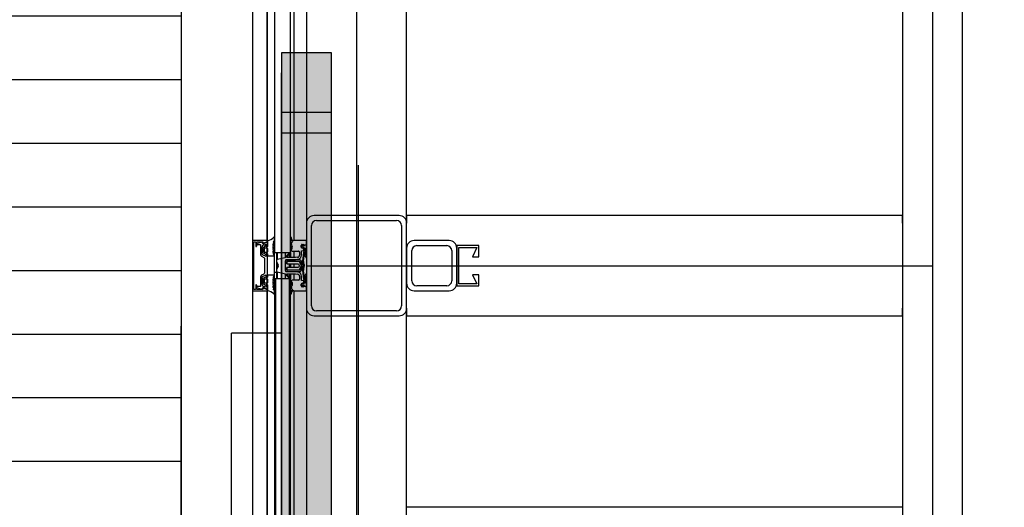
# Model space of a CAD drawing. Extents: x -805 to 3526, y -961 to 1039.
# Tile 215 of 256: x 983.338 to 984.321, y 38.059 to 38.545. Entities that reach past the tile are written whole.
import ezdxf
from ezdxf import colors
from ezdxf.entities.mleader import LeaderData, LeaderLine
from ezdxf.math import Vec2, Vec3

# ---------------------------------------------------------------- set-up
doc = ezdxf.new("R2010")
doc.units = 0
doc.linetypes.add('AUSGEZOGEN', pattern=[2, 1, 1])
doc.linetypes.add('STRICHPUNKT', pattern=[1, 0.5, -0.25, 0, -0.25])
doc.layers.get('0').update_dxf_attribs({"color": 251})
for name, color, linetype, lineweight in [('EB-2273S-Q-ACHSE', 7, 'STRICHPUNKT', 25), ('TTK-P-Aufzug vorne', 251, 'Continuous', 25), ('TTK-P-Treppe unten', 12, 'Continuous', 25)]:
    doc.layers.add(name, color=color, linetype=linetype, lineweight=lineweight)
for name, color, linetype in [('Lichtraumprofil', 9, 'Continuous'), ('TTK-P-Bahnsteig', 12, 'Continuous'), ('TTK-P-Geländer', 162, 'Continuous'), ('TTK-P-QP Block', 162, 'Continuous'), ('TTK-P-TEXT', 12, 'AUSGEZOGEN'), ('TTK-P-Verm', 251, 'Continuous')]:
    doc.layers.add(name, color=color, linetype=linetype)
doc.styles.add('AKG DIN 6776', font='AKG_DIN67.TTF')
doc.dimstyles.new('TTK', dxfattribs={"dimtxt": 2.5, "dimasz": 2.5, "dimexe": 3.5, "dimexo": 0.1, "dimgap": 1, "dimtad": 1, "dimzin": 0, "dimtxsty": 'AKG DIN 6776', "dimblk": 'OBLIQUE', "dimcen": -0.09, "dimdle": 3, "dimclrd": 256, "dimclre": 256, "dimclrt": 256, "dimadec": 3, "dimazin": 0, "dimtfac": 1, "dimtofl": 0, "dimtmove": 0, "dimatfit": 3, "dimldrblk": 'OBLIQUE', "dimfxl": 7, "dimfxlon": 1, "dimtolj": 1, "dimtzin": 0, "dimlwd": -1, "dimlwe": -1, "dimarcsym": 0})

# ---------------------------------------------------------------- blocks, each defined once
blk = doc.blocks.new('_None')
blk = doc.blocks.new('_OBLIQUE')
at = {"color": 0, "linetype": 'ByBlock'}
blk.add_line((-0.5, -0.5), (0.5, 0.5), dxfattribs=at)
blk = doc.blocks.new('*D663')
at = {"layer": 'DEFPOINTS', "color": 0}
for p in [(980.9992, 37.88949), (983.4992, 37.12535), (980.9992, 36.97427)]:
    blk.add_point(p, dxfattribs=at)
at = {"layer": 'TTK-P-Verm'}
for p, q in [((980.9992, 37.18949), (980.9992, 38.23949)), ((983.4992, 37.18949), (983.4992, 38.23949)), ((983.7992, 37.88949), (980.6992, 37.88949))]:
    blk.add_line(p, q, dxfattribs=at)
at = {"layer": 'TTK-P-Verm', "xscale": 0.25, "yscale": 0.25, "zscale": 0.25, "rotation": 180}
blk.add_blockref('_OBLIQUE', (980.9992, 37.88949), dxfattribs=at)
at = {"layer": 'TTK-P-Verm', "xscale": 0.25, "yscale": 0.25, "zscale": 0.25}
blk.add_blockref('_OBLIQUE', (983.4992, 37.88949), dxfattribs=at)
at = {"layer": 'TTK-P-Verm', "insert": (982.2492, 38.13337), "char_height": 0.25, "attachment_point": 5, "style": 'AKG DIN 6776'}
blk.add_mtext('\\A1;{\\fArial|b0|i0|c0|p34;≥}2,50', dxfattribs=at)
blk = doc.blocks.new('2481114')
at = {"layer": 'EB-2273S-Q-ACHSE'}
blk.add_line((2.6768, -8.4329), (2.6768, 5.45803), dxfattribs=at)

msp = doc.modelspace()

# ---------------------------------------------------------------- leaders
at = {"layer": 'TTK-P-TEXT', "color": 251}
ml = msp.add_multileader_mtext('Standard', dxfattribs=at)
ml.set_content('\\A1;Bodenaustausch\\PFSS-Material nach ZTV SoB-StB20\\Pder Körnung 0/32 bis 0/45', color=256, style='AKG DIN 6776')
ml.set_leader_properties(color=256)
ml.set_arrow_properties(name='NONE')
ml.build(insert=Vec2(0, 0))
ml.multileader.update_dxf_attribs({"dogleg_length": 3, "arrow_head_size": 0.3, "scale": 0.1})
ctx = ml.context
ctx.base_point, ctx.scale, ctx.char_height, ctx.arrow_head_size, ctx.landing_gap_size, ctx.plane_origin = Vec3(979.75174, 38.16443), 0.1, 0.25, 0.3, 0.1, Vec3(978.45739, 37.60341)
notes = []
notes.append((ctx, [(0, (1, 1, 0), (979.45174, 38.20006), (1, 0), 0.3, [(0, [(978.45739, 37.60341)], 0, [])])]))
ctx.mtext.insert, ctx.mtext.flow_direction = Vec3(979.85174, 38.32506), 5
ctx.mtext.has_bg_fill, ctx.mtext.bg_color, ctx.mtext.bg_scale_factor, ctx.mtext.bg_transparency, ctx.mtext.use_window_bg_color = 1, -1027028792, 1.5, 0, 1
for ctx, leaders in notes:
    for number, flags, end, landing, length, lines in leaders:
        leader = LeaderData()
        leader.index, (leader.has_last_leader_line, leader.has_dogleg_vector, leader.attachment_direction) = number, flags
        leader.last_leader_point, leader.dogleg_vector, leader.dogleg_length = Vec3(end), Vec3(landing), length
        for number, points, colour, breaks in lines:
            line = LeaderLine()
            line.index, line.vertices, line.color, line.breaks = number, Vec3.list(points), colors.encode_raw_color(colour), breaks
            leader.lines.append(line)
        ctx.leaders.append(leader)

# ---------------------------------------------------------------- next in the draw order: hatches: boundary and pattern name
at = {"layer": 'Lichtraumprofil', "transparency": 33554559}
h = msp.add_hatch(dxfattribs=at)
h.set_pattern_fill('ANSI31', color=251, scale=0.02, angle=315)
h.set_pattern_definition([(0, (838.94873, 123.38515), (1e-17, 0.0635), [])])
h.paths.add_polyline_path([(983.19924, 40.51008), (983.49924, 39.64289), (983.49924, 36.97289), (983.19924, 36.97289)])
at = {"layer": 'TTK-P-Aufzug vorne', "ltscale": 20}
h = msp.add_hatch(dxfattribs=at)
h.set_pattern_fill('FP_23', color=251, scale=0.001, style=0, pattern_type=2)
h.set_pattern_definition([(0, (984.29421, 37.1433), (0, 0.05), []), (90, (984.29421, 37.1433), (-0.05, 3e-18), [])])
h.paths.add_polyline_path([(983.59219, 37.76677), (983.59411, 37.76677), (983.59411, 37.79283), (983.59219, 37.79283), (983.59219, 37.76855)])
h.paths.add_polyline_path([(983.59219, 38.28683), (983.59411, 38.28683), (983.59411, 38.31283), (983.59219, 38.31283), (983.59219, 38.292)])
h.paths.add_polyline_path([(983.59411, 39.78683), (983.59411, 39.81283), (983.59219, 39.81283), (983.59219, 39.78683)])
h.paths.add_polyline_path([(983.59411, 40.55683), (983.59411, 40.58283), (983.59219, 40.58283), (983.59219, 40.55683), (983.59318, 40.55683)])
h.paths.add_polyline_path([(983.59219, 41.05683), (983.59411, 41.05683), (983.59411, 41.09483), (983.59219, 41.09475), (983.59219, 41.0619)])
at = {"layer": 'TTK-P-Geländer', "transparency": 33554687}
h = msp.add_hatch(color=251, dxfattribs=at)
h.dxf.hatch_style = 1
h.paths.add_polyline_path([(983.6492, 38.51212), (983.5992, 38.51212), (983.5992, 37.5717), (983.6492, 37.5717)])

# ---------------------------------------------------------------- next in the draw order: linework, layer by layer
at = {"layer": 'Lichtraumprofil', "color": 251, "flags": 128}
msp.add_lwpolyline([(983.19924, 40.51008), (983.19924, 36.97289), (983.49924, 36.97289), (983.49924, 39.64289), (983.19924, 40.51008)], dxfattribs=at)
at = {"layer": 'TTK-P-Aufzug vorne', "color": 251, "ltscale": 20}
for p, q in [((983.6742, 41.11983), (983.6742, 37.54983)), ((984.2492, 39.84983), (984.2492, 37.25983)), ((983.59218, 39.78683), (983.59218, 38.31283)), ((983.60818, 38.31283), (983.60818, 39.78683)), ((983.57016, 39.77549), (983.57016, 38.32433)), ((983.58459, 39.77484), (983.58459, 38.32476)), ((983.58515, 38.32494), (983.58515, 39.77487)), ((983.58516, 38.32494), (983.58516, 39.77487)), ((983.61142, 39.77483), (983.61142, 38.32477)), ((983.6242, 39.75733), (983.6242, 38.34233)), ((983.7242, 38.34233), (983.7242, 39.75733)), ((984.2792, 37.25983), (984.2792, 39.41983)), ((984.2192, 39.24983), (984.2192, 37.25983)), ((983.7167, 38.34983), (983.6317, 38.34983)), ((984.2192, 38.34983), (983.7242, 38.34983)), ((983.7242, 38.34983), (983.7242, 38.34233)), ((984.2192, 38.34233), (984.2192, 38.34983)), ((983.6242, 38.34233), (983.6242, 38.25733)), ((983.6292, 38.25983), (983.6292, 38.33983)), ((983.6342, 38.34483), (983.7142, 38.34483)), ((983.7192, 38.33983), (983.7192, 38.25983)), ((983.7242, 38.25733), (983.7242, 38.34233)), ((984.2192, 38.34233), (984.2192, 38.25733)), ((983.57018, 38.32433), (983.57018, 38.27549)), ((983.58467, 38.32483), (983.57075, 38.32483)), ((983.57146, 38.27663), (983.57146, 38.32303)), ((983.57197, 38.32353), (983.57297, 38.32353)), ((983.57347, 38.32303), (983.57347, 38.31956)), ((983.57447, 38.32353), (983.58035, 38.32383)), ((983.57447, 38.31953), (983.57447, 38.32353)), ((983.57986, 38.32333), (983.57499, 38.32203)), ((983.57506, 38.32093), (983.57836, 38.32093)), ((983.57836, 38.32093), (983.57836, 38.31108)), ((983.58035, 38.32383), (983.58056, 38.32299)), ((983.58317, 38.31925), (983.58115, 38.31804)), ((983.58182, 38.32257), (983.58487, 38.32387)), ((983.58516, 38.32333), (983.58196, 38.32195)), ((983.58247, 38.32076), (983.58396, 38.3214)), ((983.58465, 38.31852), (983.58317, 38.31925)), ((983.58396, 38.3214), (983.58396, 38.31856)), ((983.58396, 38.31856), (983.58516, 38.31908)), ((983.58459, 38.32375), (983.58459, 38.32308)), ((983.58516, 38.32494), (983.58516, 38.31902)), ((983.58516, 38.31908), (983.58516, 38.32333)), ((983.59074, 38.3182), (983.59211, 38.32123)), ((983.59083, 38.32156), (983.59205, 38.32279)), ((983.59083, 38.32006), (983.59083, 38.32156)), ((983.59158, 38.32151), (983.59083, 38.32006)), ((983.5912, 38.32395), (983.59218, 38.32481)), ((983.59205, 38.32279), (983.59132, 38.32312)), ((983.59218, 38.32481), (983.59218, 38.32802)), ((983.60818, 38.32836), (983.60836, 38.32586)), ((983.6083, 38.3202), (983.60819, 38.31626)), ((983.60836, 38.32586), (983.61021, 38.32314)), ((983.61021, 38.32314), (983.60849, 38.32268)), ((983.60849, 38.32191), (983.60928, 38.3217)), ((983.60934, 38.32648), (983.60913, 38.32771)), ((983.60919, 38.31677), (983.60944, 38.31962)), ((983.6242, 38.32483), (983.61131, 38.32483)), ((983.61898, 38.31865), (983.61898, 38.32009)), ((983.61935, 38.31995), (983.61929, 38.3186)), ((983.6203, 38.32047), (983.61935, 38.31995)), ((983.61998, 38.32112), (983.62094, 38.32097)), ((983.6203, 38.31938), (983.6203, 38.32047)), ((983.62156, 38.31945), (983.6203, 38.31938)), ((983.62248, 38.32029), (983.62156, 38.31945)), ((983.6242, 38.32029), (983.62248, 38.32029)), ((983.6242, 38.3206), (983.6242, 38.32483)), ((983.6242, 38.31729), (983.6242, 38.32029)), ((983.7667, 38.32483), (983.7317, 38.32483)), ((983.7342, 38.31983), (983.7642, 38.31983)), ((983.7962, 38.31983), (983.7742, 38.31983)), ((983.7742, 38.31983), (983.7742, 38.27983)), ((983.7962, 38.30883), (983.7962, 38.31983)), ((983.57921, 38.30944), (983.58163, 38.30815)), ((983.57986, 38.31145), (983.57986, 38.31856)), ((983.58396, 38.30895), (983.58039, 38.3105)), ((983.58066, 38.31718), (983.58066, 38.31335)), ((983.58115, 38.3125), (983.58316, 38.31129)), ((983.58216, 38.31355), (983.58216, 38.31702)), ((983.58464, 38.31302), (983.58266, 38.31302)), ((983.58269, 38.31752), (983.58466, 38.31752)), ((983.58316, 38.31129), (983.58466, 38.31202)), ((983.58516, 38.31109), (983.58396, 38.31179)), ((983.58396, 38.31179), (983.58396, 38.30895)), ((983.58459, 38.31752), (983.58459, 38.31302)), ((983.58459, 38.31198), (983.58459, 38.31142)), ((983.58516, 38.31699), (983.58516, 38.31352)), ((983.58516, 38.3115), (983.58516, 38.30954)), ((983.58516, 38.28857), (983.58516, 38.31109)), ((983.58516, 38.30954), (983.59099, 38.30954)), ((983.59198, 38.31736), (983.59074, 38.3182)), ((983.59074, 38.31656), (983.59198, 38.31736)), ((983.59211, 38.31353), (983.59074, 38.31656)), ((983.59083, 38.31302), (983.59083, 38.3147)), ((983.59083, 38.3147), (983.59158, 38.31324)), ((983.59198, 38.3125), (983.59083, 38.31302)), ((983.59083, 38.31124), (983.59198, 38.3125)), ((983.59192, 38.31025), (983.59083, 38.31124)), ((983.59099, 38.30954), (983.59192, 38.31025)), ((983.59218, 38.31283), (983.60818, 38.31283)), ((983.59219, 38.28683), (983.59219, 38.31283)), ((983.59411, 38.31283), (983.59411, 38.28683)), ((983.59485, 38.31283), (983.59485, 38.30589)), ((983.60301, 38.31283), (983.60301, 38.30823)), ((983.60642, 38.31206), (983.60318, 38.30858)), ((983.60413, 38.30784), (983.60701, 38.31151)), ((983.60711, 38.30784), (983.60711, 38.31283)), ((983.60817, 38.31283), (983.60817, 38.30784)), ((983.6097, 38.31786), (983.60969, 38.31652)), ((983.60996, 38.31433), (983.61274, 38.31433)), ((983.61142, 38.31433), (983.61142, 38.30784)), ((983.61274, 38.31433), (983.61378, 38.31433)), ((983.61378, 38.31433), (983.61619, 38.31433)), ((983.61719, 38.31329), (983.61719, 38.31037)), ((983.61982, 38.31748), (983.61898, 38.31865)), ((983.61919, 38.31456), (983.62164, 38.31483)), ((983.61919, 38.31037), (983.61919, 38.31456)), ((983.61929, 38.3186), (983.62028, 38.31739)), ((983.62135, 38.31748), (983.61982, 38.31748)), ((983.6212, 38.31309), (983.62007, 38.30424)), ((983.62028, 38.31739), (983.6217, 38.31826)), ((983.6217, 38.31491), (983.6209, 38.31389)), ((983.6209, 38.31389), (983.62176, 38.31359)), ((983.62106, 38.3041), (983.62196, 38.31115)), ((983.62164, 38.31483), (983.62135, 38.31748)), ((983.6217, 38.31826), (983.6217, 38.31491)), ((983.62176, 38.31359), (983.62297, 38.31149)), ((983.62302, 38.31098), (983.62187, 38.313)), ((983.62196, 38.31115), (983.62302, 38.31098)), ((983.623, 38.31038), (983.62212, 38.30968)), ((983.62297, 38.31149), (983.623, 38.31038)), ((983.62322, 38.3141), (983.6232, 38.31729)), ((983.6232, 38.31729), (983.6242, 38.31729)), ((983.6242, 38.31236), (983.62322, 38.3141)), ((983.6242, 38.30741), (983.6242, 38.31236)), ((983.7242, 38.31733), (983.7242, 38.28233)), ((983.7292, 38.28483), (983.7292, 38.31483)), ((983.7692, 38.31483), (983.7692, 38.28483)), ((983.7742, 38.28233), (983.7742, 38.31733)), ((983.7762, 38.28183), (983.7762, 38.31783)), ((983.7762, 38.31783), (983.7942, 38.31783)), ((983.7942, 38.31783), (983.79, 38.30883)), ((983.58216, 38.30736), (983.58216, 38.29239)), ((983.59427, 38.3041), (983.59577, 38.30031)), ((983.60289, 38.30782), (983.59485, 38.30589)), ((983.59485, 38.30263), (983.59485, 38.29705)), ((983.60319, 38.29491), (983.60319, 38.30484)), ((983.60319, 38.30371), (983.60319, 38.3024)), ((983.60319, 38.3024), (983.60469, 38.3024)), ((983.61309, 38.30784), (983.60413, 38.30784)), ((983.60419, 38.30584), (983.61334, 38.30584)), ((983.60469, 38.3024), (983.60469, 38.3037)), ((983.60469, 38.30324), (983.60469, 38.30164)), ((983.60469, 38.30164), (983.61608, 38.30164)), ((983.61722, 38.3057), (983.60519, 38.3057)), ((983.60525, 38.3042), (983.61752, 38.3042)), ((983.61655, 38.30404), (983.60549, 38.30404)), ((983.60711, 38.29794), (983.60711, 38.30164)), ((983.60817, 38.30164), (983.60817, 38.29794)), ((983.61142, 38.30164), (983.61142, 38.29794)), ((983.61535, 38.3082), (983.61309, 38.30784)), ((983.61334, 38.30584), (983.61568, 38.30623)), ((983.61608, 38.30164), (983.617, 38.30038)), ((983.61925, 38.29979), (983.61725, 38.30361)), ((983.61725, 38.29597), (983.61925, 38.29979)), ((983.61752, 38.3042), (983.61958, 38.30026)), ((983.62091, 38.30096), (983.61899, 38.30463)), ((983.62048, 38.30192), (983.62156, 38.2998)), ((983.62156, 38.2998), (983.62048, 38.29768)), ((983.62215, 38.3004), (983.62126, 38.30259)), ((983.6234, 38.30832), (983.6242, 38.30741)), ((983.6242, 38.29983), (984.2492, 38.29983)), ((983.79, 38.30883), (983.7962, 38.30883)), ((983.58163, 38.29151), (983.57921, 38.29022)), ((983.58034, 38.28914), (983.58396, 38.29071)), ((983.58396, 38.29071), (983.58396, 38.28787)), ((983.59099, 38.29026), (983.58516, 38.29026)), ((983.58516, 38.29026), (983.58516, 38.28831)), ((983.59192, 38.28956), (983.59099, 38.29026)), ((983.59577, 38.29936), (983.59426, 38.29557)), ((983.59485, 38.29378), (983.59485, 38.28683)), ((983.59485, 38.29378), (983.60311, 38.29184)), ((983.60301, 38.29186), (983.60301, 38.28683)), ((983.60318, 38.29109), (983.60642, 38.28761)), ((983.60469, 38.29721), (983.60319, 38.29721)), ((983.60319, 38.29721), (983.60319, 38.2959)), ((983.607, 38.28815), (983.60413, 38.29183)), ((983.60413, 38.29183), (983.61317, 38.29183)), ((983.61325, 38.29384), (983.60419, 38.29384)), ((983.61608, 38.29794), (983.60469, 38.29794)), ((983.60469, 38.29794), (983.60469, 38.29637)), ((983.60469, 38.29592), (983.60469, 38.29721)), ((983.61752, 38.2954), (983.60519, 38.2954)), ((983.60519, 38.2939), (983.61722, 38.2939)), ((983.60549, 38.29557), (983.61654, 38.29554)), ((983.60711, 38.28683), (983.60711, 38.29183)), ((983.60817, 38.29183), (983.60817, 38.28683)), ((983.61142, 38.29183), (983.61142, 38.28533)), ((983.61317, 38.29183), (983.61535, 38.29146)), ((983.61567, 38.29344), (983.61325, 38.29384)), ((983.617, 38.2992), (983.61608, 38.29794)), ((983.61958, 38.29934), (983.61752, 38.2954)), ((983.61899, 38.29497), (983.62091, 38.29864)), ((983.62007, 38.29536), (983.62119, 38.28651)), ((983.62195, 38.28846), (983.62106, 38.2955)), ((983.62126, 38.29701), (983.62215, 38.29919)), ((983.62212, 38.29002), (983.623, 38.28933)), ((983.6242, 38.29229), (983.6234, 38.29139)), ((983.6242, 38.28735), (983.6242, 38.29229)), ((983.7962, 38.29083), (983.79, 38.29083)), ((983.79, 38.29083), (983.7942, 38.28183)), ((983.7962, 38.27983), (983.7962, 38.29083)), ((983.57346, 38.28013), (983.57346, 38.27663)), ((983.57446, 38.27613), (983.57446, 38.2801)), ((983.57835, 38.28858), (983.57835, 38.27893)), ((983.57985, 38.2812), (983.57985, 38.28828)), ((983.58066, 38.28645), (983.58066, 38.28262)), ((983.58316, 38.28851), (983.58115, 38.28731)), ((983.58115, 38.28176), (983.58317, 38.28055)), ((983.58216, 38.28278), (983.58216, 38.28625)), ((983.58266, 38.28678), (983.58464, 38.28678)), ((983.58466, 38.28229), (983.58269, 38.28229)), ((983.58466, 38.28779), (983.58316, 38.28851)), ((983.58317, 38.28055), (983.58465, 38.28129)), ((983.58396, 38.28787), (983.58516, 38.28857)), ((983.58515, 38.28058), (983.58396, 38.2811)), ((983.58396, 38.2811), (983.58396, 38.27826)), ((983.58459, 38.28824), (983.58459, 38.28782)), ((983.58459, 38.28678), (983.58459, 38.28229)), ((983.58459, 38.28126), (983.58459, 38.28082)), ((983.58515, 38.27633), (983.58515, 38.28058)), ((983.58516, 38.28629), (983.58516, 38.28282)), ((983.58516, 38.28079), (983.58516, 38.27487)), ((983.59074, 38.28324), (983.59211, 38.28627)), ((983.59198, 38.28244), (983.59074, 38.28324)), ((983.59074, 38.28161), (983.59198, 38.28244)), ((983.59211, 38.27858), (983.59074, 38.28161)), ((983.59083, 38.28856), (983.59192, 38.28956)), ((983.59198, 38.2873), (983.59083, 38.28856)), ((983.59083, 38.28678), (983.59198, 38.2873)), ((983.59083, 38.2851), (983.59083, 38.28678)), ((983.59158, 38.28656), (983.59083, 38.2851)), ((983.59083, 38.27824), (983.59083, 38.27975)), ((983.59083, 38.27975), (983.59158, 38.27829)), ((983.59218, 38.28683), (983.59218, 37.79283)), ((983.59318, 38.28683), (983.59218, 38.28683)), ((983.59318, 38.28683), (983.59318, 37.79283)), ((983.60718, 38.28683), (983.59318, 38.28683)), ((983.59318, 37.79283), (983.59318, 38.28683)), ((983.60718, 37.79283), (983.60718, 38.28683)), ((983.60818, 38.28683), (983.60718, 38.28683)), ((983.60718, 38.28683), (983.60718, 37.79283)), ((983.60818, 37.79283), (983.60818, 38.28683)), ((983.60818, 38.28341), (983.60828, 38.27947)), ((983.60942, 38.28019), (983.60918, 38.28289)), ((983.60985, 38.28312), (983.60985, 38.28181)), ((983.61263, 38.28533), (983.60998, 38.28533)), ((983.61619, 38.28533), (983.61263, 38.28533)), ((983.61719, 38.28923), (983.61719, 38.28633)), ((983.61898, 38.2811), (983.61982, 38.28226)), ((983.61898, 38.27966), (983.61898, 38.2811)), ((983.61919, 38.2851), (983.61919, 38.28929)), ((983.62164, 38.28483), (983.61919, 38.2851)), ((983.62028, 38.28231), (983.61929, 38.28111)), ((983.61929, 38.28111), (983.61935, 38.27976)), ((983.61935, 38.27976), (983.6203, 38.27923)), ((983.61982, 38.28226), (983.62135, 38.28226)), ((983.6217, 38.28144), (983.62028, 38.28231)), ((983.6203, 38.27923), (983.6203, 38.28033)), ((983.6203, 38.28033), (983.62156, 38.28026)), ((983.62176, 38.28611), (983.6209, 38.28581)), ((983.6209, 38.28581), (983.6217, 38.2848)), ((983.62135, 38.28226), (983.62164, 38.28483)), ((983.62156, 38.28026), (983.62248, 38.27941)), ((983.6217, 38.2848), (983.6217, 38.28144)), ((983.62297, 38.28821), (983.62176, 38.28611)), ((983.62186, 38.2866), (983.623, 38.28859)), ((983.623, 38.28859), (983.62195, 38.28846)), ((983.623, 38.28933), (983.62297, 38.28821)), ((983.6232, 38.28241), (983.62322, 38.28561)), ((983.6242, 38.28241), (983.6232, 38.28241)), ((983.62322, 38.28561), (983.6242, 38.28735)), ((983.6242, 38.27941), (983.6242, 38.28241)), ((983.7642, 38.27983), (983.7342, 38.27983)), ((983.7742, 38.27983), (983.7962, 38.27983)), ((983.7942, 38.28183), (983.7762, 38.28183)), ((983.57016, 38.27549), (983.57016, 37.80433)), ((983.57066, 38.27484), (983.58459, 38.27484)), ((983.57296, 38.27613), (983.57196, 38.27613)), ((983.58034, 38.27583), (983.57446, 38.27613)), ((983.57835, 38.27893), (983.57502, 38.27893)), ((983.57502, 38.27763), (983.57985, 38.27633)), ((983.58062, 38.27677), (983.58034, 38.27583)), ((983.58485, 38.27579), (983.58181, 38.27709)), ((983.58194, 38.27771), (983.58515, 38.27633)), ((983.58396, 38.27826), (983.58246, 38.2789)), ((983.58459, 38.27657), (983.58459, 38.2759)), ((983.58459, 38.27484), (983.58459, 37.8049)), ((983.58515, 37.80494), (983.58515, 38.27487)), ((983.58516, 37.80494), (983.58516, 38.27487)), ((983.59205, 38.27701), (983.59083, 38.27824)), ((983.59218, 38.275), (983.5912, 38.27585)), ((983.59132, 38.27668), (983.59205, 38.27701)), ((983.59218, 38.27178), (983.59218, 38.275)), ((983.60835, 38.27381), (983.60817, 38.27131)), ((983.61019, 38.27653), (983.60835, 38.27381)), ((983.60925, 38.27796), (983.60846, 38.27775)), ((983.60848, 38.27698), (983.61019, 38.27653)), ((983.60911, 38.27196), (983.60933, 38.27318)), ((983.61142, 38.27483), (983.61142, 37.80477)), ((983.61142, 38.27483), (983.62418, 38.27483)), ((983.62094, 38.27878), (983.61998, 38.27863)), ((983.62248, 38.27941), (983.6242, 38.27941)), ((983.62418, 38.27483), (983.62418, 38.27906)), ((983.7317, 38.27483), (983.7667, 38.27483)), ((983.6242, 38.25733), (983.6242, 37.82233)), ((983.7142, 38.25483), (983.6342, 38.25483)), ((983.7242, 37.82233), (983.7242, 38.25733)), ((983.7242, 38.25733), (983.7242, 38.24983)), ((984.2192, 38.24983), (984.2192, 38.25733)), ((983.6317, 38.24983), (983.7167, 38.24983)), ((983.7242, 38.24983), (984.2192, 38.24983)), ((984.2192, 38.05883), (983.7242, 38.05883))]:
    msp.add_line(p, q, dxfattribs=at)
for centre, radius, start, end in [((983.6317, 38.34233), 0.0075, 90, 180), ((983.7167, 38.34233), 0.0075, 0, 90), ((983.6342, 38.33983), 0.005, 90, 180), ((983.7142, 38.33983), 0.005, 0, 90), ((983.57068, 38.32433), 0.0005, 82.56325, 180), ((983.57197, 38.32303), 0.0005, 90, 179.98326), ((983.57297, 38.32303), 0.0005, 0, 89.9828), ((983.57397, 38.31953), 0.0005, 176.28357, 269.98279), ((983.57397, 38.31953), 0.0005, 269.98279, 0), ((983.57506, 38.32148), 0.00055, 98.08512, 270), ((983.58136, 38.32333), 0.0015, 179.98278, 293.23234), ((983.58186, 38.31856), 0.002, 95.96194, 180), ((983.58143, 38.32349), 0.001, 209.93219, 293.10837), ((983.58136, 38.32333), 0.0028, 275.96194, 293.26677), ((983.58467, 38.32433), 0.0005, 293.10837, 90), ((983.58342, 38.33638), 0.01157, 278.65406, 314.87672), ((983.59153, 38.32357), 0.0005, 131.20653, 244.98279), ((983.59184, 38.32136), 0.0003, 333.97488, 148.97488), ((983.59189, 38.32811), 0.000307, 344.73618, 166.79576), ((983.60834, 38.32757), 0.0008, 10.04881, 101.15444), ((983.6086, 38.3223), 0.0004, 104.98279, 254.78544), ((983.6106, 38.31828), 0.003, 115.99316, 140.24279), ((983.60911, 38.32133), 0.0004, 295.99316, 64.82639), ((983.61131, 38.32683), 0.002, 190.04881, 270), ((983.6096, 38.31925), 0.0004, 335.73316, 112.3706), ((983.6127, 38.31786), 0.003, 155.73316, 179.98279), ((983.61998, 38.32012), 0.001, 90.01721, 181.69981), ((983.6206, 38.3188), 0.00219, 42.22058, 81.11657), ((983.62974, 38.2807), 0.04029, 97.90654, 100.75177), ((983.7317, 38.31733), 0.0075, 90, 180), ((983.7342, 38.31483), 0.005, 90, 180), ((983.7642, 38.31483), 0.005, 0, 90), ((983.7667, 38.31733), 0.0075, 0, 90), ((983.58036, 38.31108), 0.002, 180, 234.98279), ((983.58086, 38.31138), 0.001, 176.23684, 241.72141), ((983.58166, 38.31718), 0.001, 120.95094, 179.98279), ((983.58166, 38.31335), 0.001, 180, 239.01547), ((983.58266, 38.31702), 0.0005, 87.19086, 180), ((983.58266, 38.31352), 0.0005, 176.28357, 270), ((983.58466, 38.31352), 0.0005, 267.19086, 0), ((983.58466, 38.31902), 0.0005, 268.59535, 0), ((983.58466, 38.31702), 0.0005, 356.28357, 90), ((983.58466, 38.31152), 0.0005, 357.46136, 90), ((983.59184, 38.3134), 0.0003, 210.9907, 25.9907), ((983.60672, 38.31179), 0.0004, 317.03595, 137.03595), ((983.60843, 38.31702), 0.0008, 252.78437, 341.91769), ((983.60996, 38.31536), 0.00103, 169.19494, 270), ((983.60869, 38.31652), 0.001, 284.98279, 0), ((983.61499, 38.31037), 0.0022, 279.44283, 0), ((983.61499, 38.31037), 0.0042, 279.4428, 359.98279), ((983.61619, 38.31333), 0.001, 357.58352, 90), ((983.6215, 38.31279), 0.000423, 29.71616, 135.78007), ((983.61896, 38.30544), 0.00529, 32.96531, 53.36637), ((983.58116, 38.30727), 0.001, 5.41903, 61.85007), ((983.59541, 38.30472), 0.0013, 115.48279, 208.25783), ((983.59489, 38.29984), 0.001, 331.70774, 28.25783), ((983.60397, 38.30785), 0.00107, 137.03595, 181.61058), ((983.60419, 38.30484), 0.001, 89.98896, 180), ((983.60519, 38.3037), 0.002, 90, 179.98279), ((983.60519, 38.3037), 0.0005, 83.10799, 180), ((983.60549, 38.30324), 0.0008, 90, 179.98279), ((983.61655, 38.30324), 0.0008, 27.56705, 89.98279), ((983.6162, 38.29979), 0.001, 323.61913, 36.34645), ((983.61722, 38.3037), 0.002, 27.56705, 89.98279), ((983.61869, 38.2998), 0.001, 332.39852, 27.56705), ((983.62404, 38.30374), 0.004, 172.74812, 207.10273), ((983.61869, 38.2998), 0.0025, 332.39852, 27.56705), ((983.62404, 38.30372), 0.003, 172.74812, 202.1548), ((983.62067, 38.2998), 0.0016, 337.81078, 22.1548), ((983.58035, 38.28858), 0.002, 124.98279, 179.98279), ((983.58116, 38.29239), 0.001, 298.11552, 0), ((983.59541, 38.29496), 0.0013, 151.70774, 244.48279), ((983.60363, 38.29151), 0.000615, 148.11425, 222.92962), ((983.60519, 38.2959), 0.002, 180, 269.98279), ((983.60419, 38.29484), 0.001, 175.55771, 270), ((983.60549, 38.29637), 0.000801, 180, 269.98279), ((983.60519, 38.2959), 0.0005, 177.73523, 270), ((983.61499, 38.28929), 0.0022, 358.37072, 80.52278), ((983.61499, 38.28929), 0.0042, 0, 80.61872), ((983.61654, 38.29634), 0.0008, 270, 332.39852), ((983.61722, 38.2959), 0.002, 270, 332.39852), ((983.62404, 38.29586), 0.004, 152.86284, 187.21746), ((983.62403, 38.29588), 0.003, 157.81078, 187.21746), ((983.61896, 38.29427), 0.00529, 306.63363, 327.03469), ((983.57396, 38.28013), 0.0005, 89.98424, 180), ((983.57396, 38.28013), 0.0005, 356.27039, 89.98424), ((983.58085, 38.28828), 0.001, 120.98279, 180), ((983.58185, 38.2811), 0.002, 177.33926, 264.00363), ((983.58166, 38.28645), 0.001, 120.98453, 180), ((983.58166, 38.28262), 0.001, 180.01719, 239.04906), ((983.58266, 38.28628), 0.0005, 90, 183.71643), ((983.58266, 38.28278), 0.0005, 180, 272.80914), ((983.58466, 38.28629), 0.0005, 0, 92.80914), ((983.58466, 38.28079), 0.0005, 0, 91.40465), ((983.58466, 38.28829), 0.0005, 270, 2.53864), ((983.58466, 38.28279), 0.0005, 270, 3.71643), ((983.59184, 38.28641), 0.0003, 334.0093, 149.0093), ((983.60671, 38.28788), 0.0004, 222.92962, 42.92962), ((983.60842, 38.28265), 0.0008, 18.04789, 107.18121), ((983.60998, 38.28435), 0.00098, 90, 189.35481), ((983.60877, 38.28313), 0.00108, 359.48715, 77.10718), ((983.60975, 38.28041), 0.0004, 213.47482, 24.23242), ((983.61285, 38.28181), 0.003, 180, 204.23242), ((983.61619, 38.28633), 0.001, 270, 0), ((983.62149, 38.28681), 0.000423, 224.1855, 330.24942), ((983.7317, 38.28233), 0.0075, 180, 270), ((983.7342, 38.28483), 0.005, 180, 270), ((983.7642, 38.28483), 0.005, 270, 0), ((983.7667, 38.28233), 0.0075, 270, 0), ((983.57066, 38.27534), 0.000504, 162.77585, 270), ((983.57196, 38.27663), 0.0005, 180, 269.9828), ((983.57296, 38.27663), 0.0005, 270, 359.98282), ((983.5752, 38.27828), 0.000676, 105.0172, 254.9828), ((983.58135, 38.27633), 0.0015, 66.73323, 179.98279), ((983.58142, 38.27617), 0.001, 66.8572, 142.50601), ((983.58135, 38.27633), 0.0028, 66.73323, 84.00363), ((983.58466, 38.27533), 0.000496, 262.47258, 66.78225), ((983.58342, 38.26343), 0.01157, 45.12328, 81.34594), ((983.59153, 38.27623), 0.0005, 115.01721, 228.79347), ((983.59184, 38.27844), 0.0003, 211.02512, 26.02512), ((983.59189, 38.2717), 0.000307, 193.20424, 15.26382), ((983.60832, 38.2721), 0.0008, 258.81114, 349.91676), ((983.60858, 38.27737), 0.0004, 107.79875, 254.98279), ((983.61059, 38.28139), 0.003, 219.72279, 243.97242), ((983.6091, 38.27833), 0.0004, 292.24561, 63.97242), ((983.6113, 38.27283), 0.002, 86.43489, 169.91676), ((983.61998, 38.27963), 0.001, 178.30019, 269.98279), ((983.62055, 38.28123), 0.00248, 278.88343, 311.93564), ((983.62975, 38.31896), 0.04029, 259.2138, 262.05707), ((983.6317, 38.25733), 0.0075, 180, 270), ((983.6342, 38.25983), 0.005, 180, 270), ((983.7142, 38.25983), 0.005, 270, 0), ((983.7167, 38.25733), 0.0075, 270, 0)]:
    msp.add_arc(centre, radius, start, end, dxfattribs=at)
at = {"layer": 'TTK-P-Bahnsteig', "color": 251}
msp.add_circle((473.78511, 39.13225), 1000, dxfattribs=at)
at = {"layer": 'TTK-P-Geländer', "color": 251}
for p, q in [((983.5992, 37.59712), (983.5992, 38.49212)), ((983.6492, 37.59712), (983.6492, 38.49212))]:
    msp.add_line(p, q, dxfattribs=at)
for points in [[(983.5992, 37.5717), (983.6492, 37.5717), (983.6492, 38.51212), (983.5992, 38.51212)], [(983.5992, 38.43253), (983.6492, 38.43253), (983.6492, 38.45253), (983.5992, 38.45253)]]:
    msp.add_lwpolyline(points, close=True, dxfattribs=at)
at = {"layer": 'TTK-P-Treppe unten', "color": 251}
for p, q in [((983.5992, 38.23269), (983.5492, 38.23269)), ((983.5492, 37.51176), (983.5492, 38.23269)), ((983.5992, 37.51212), (983.5992, 38.23305))]:
    msp.add_line(p, q, dxfattribs=at)

# ---------------------------------------------------------------- next in the draw order: block references
at = {"layer": 'TTK-P-QP Block', "color": 251}
msp.add_blockref('2481114', (980.9992, 36.4329), dxfattribs=at)

# ---------------------------------------------------------------- next in the draw order: dimensions: what is measured, and where the dimension line sits
at = {"layer": 'TTK-P-Verm', "color": 251}
dim = msp.add_linear_dim(base=(980.9992, 37.88949), p1=(983.4992, 37.12535), p2=(980.9992, 36.97427), text='{\\fArial|b0|i0|c0|p34;≥}2,50', dimstyle='TTK', override={"dimscale": 0}, dxfattribs=at)
dim.commit()
dim.dimension.update_dxf_attribs({"geometry": '*D663', "text_midpoint": (982.2492, 38.13337)})

doc.saveas('drawing.dxf')
